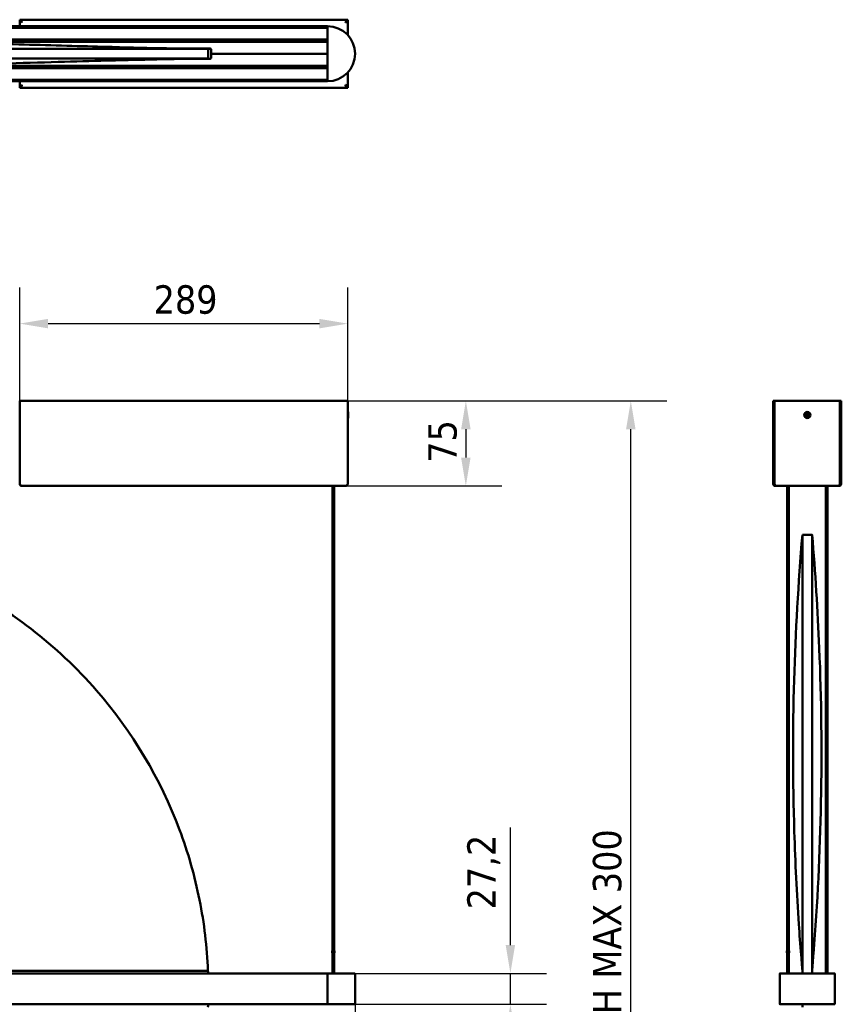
# Model space of a CAD drawing. Header units: millimetres. Extents: x 1348 to 3050, y 986 to 2575.
# Tile 3 of 3: x 2326 to 3050, y 1708 to 2575. Entities that reach past the tile are written whole.
import ezdxf

# ---------------------------------------------------------------- set-up
doc = ezdxf.new("R2010")
doc.units = ezdxf.units.MM
doc.header["$LTSCALE"] = 10
doc.layers.add('Quota (ISO)', color=7, linetype='Continuous', lineweight=25)
doc.layers.add('Visibile (ISO)', color=7, linetype='Continuous', lineweight=50)
doc.styles.add('Testo nota (ISO)', font='tahoma.ttf')
doc.dimstyles.new('PENTA', dxfattribs={"dimscale": 10, "dimtxt": 2.5, "dimasz": 2.5, "dimexe": 3.175, "dimexo": 0, "dimgap": 0.762, "dimtad": 1, "dimrnd": 1e-08, "dimtxsty": 'Testo nota (ISO)', "dimcen": 0.09, "dimdle": 10, "dimclrd": 256, "dimclre": 256, "dimclrt": 256, "dimazin": 2, "dimtfac": 0.8, "dimtmove": 0, "dimatfit": 3, "dimfxl": 1, "dimtolj": 1, "dimlwd": -1, "dimlwe": -1, "dimarcsym": 0})

# ---------------------------------------------------------------- blocks, each defined once
blk = doc.blocks.new('*D6')
at = {"layer": 'Defpoints', "color": 0, "transparency": 16777216}
for p in [(1562.91, 1721.42), (2621.41, 1708.28), (1562.91, 1201.42)]:
    blk.add_point(p, dxfattribs=at)
at = {"layer": 'Quota (ISO)', "transparency": 16777216}
for p, q in [((1562.91, 1721.42), (1562.91, 1169.67)), ((2621.41, 1708.28), (2621.41, 1169.67)), ((2596.41, 1201.42), (1587.91, 1201.42))]:
    blk.add_line(p, q, dxfattribs=at)
for points in [[(1587.91, 1205.59), (1587.91, 1197.25), (1562.91, 1201.42)], [(2596.41, 1205.59), (2596.41, 1197.25), (2621.41, 1201.42)]]:
    blk.add_solid(points, dxfattribs=at)
at = {"layer": 'Quota (ISO)', "transparency": 16777216, "insert": (2042.82, 1240.82), "char_height": 25, "attachment_point": 1, "style": 'Testo nota (ISO)'}
blk.add_mtext('\\A1;1058,5', dxfattribs=at)
blk = doc.blocks.new('*D7')
at = {"layer": 'Defpoints', "color": 0, "transparency": 16777216}
for p in [(2615.01, 2239.38), (2613.01, 2164.38), (2718.98, 2164.38)]:
    blk.add_point(p, dxfattribs=at)
at = {"layer": 'Quota (ISO)', "transparency": 16777216}
for p, q in [((2615.01, 2239.38), (2750.73, 2239.38)), ((2718.98, 2214.38), (2718.98, 2189.38)), ((2613.01, 2164.38), (2750.73, 2164.38))]:
    blk.add_line(p, q, dxfattribs=at)
for points in [[(2714.81, 2214.38), (2723.15, 2214.38), (2718.98, 2239.38)], [(2714.81, 2189.38), (2723.15, 2189.38), (2718.98, 2164.38)]]:
    blk.add_solid(points, dxfattribs=at)
at = {"layer": 'Quota (ISO)', "transparency": 16777216, "insert": (2685.84, 2184.84), "char_height": 25, "attachment_point": 1, "rotation": 90, "style": 'Testo nota (ISO)'}
blk.add_mtext('\\A1;75', dxfattribs=at)
blk = doc.blocks.new('*D8')
at = {"layer": 'Defpoints', "color": 0, "transparency": 16777216}
for p in [(2615.01, 2307.38), (2326.01, 2239.38), (2615.01, 2239.38)]:
    blk.add_point(p, dxfattribs=at)
at = {"layer": 'Quota (ISO)', "transparency": 16777216}
for p, q in [((2326.01, 2239.38), (2326.01, 2339.13)), ((2615.01, 2239.38), (2615.01, 2339.13)), ((2351.01, 2307.38), (2590.01, 2307.38))]:
    blk.add_line(p, q, dxfattribs=at)
for points in [[(2351.01, 2311.55), (2351.01, 2303.22), (2326.01, 2307.38)], [(2590.01, 2311.55), (2590.01, 2303.22), (2615.01, 2307.38)]]:
    blk.add_solid(points, dxfattribs=at)
at = {"layer": 'Quota (ISO)', "transparency": 16777216, "insert": (2443.98, 2341.15), "char_height": 25, "attachment_point": 1, "style": 'Testo nota (ISO)'}
blk.add_mtext('\\A1;289', dxfattribs=at)
blk = doc.blocks.new('*D9')
at = {"layer": 'Defpoints', "color": 0, "transparency": 16777216}
for p in [(2597.16, 1735.02), (2597.16, 1707.82), (2758.22, 1707.82)]:
    blk.add_point(p, dxfattribs=at)
at = {"layer": 'Quota (ISO)', "transparency": 16777216}
for p, q in [((2758.22, 1760.02), (2758.22, 1863.64)), ((2597.16, 1735.02), (2789.97, 1735.02)), ((2758.22, 1707.82), (2758.22, 1735.02)), ((2597.16, 1707.82), (2789.97, 1707.82)), ((2758.22, 1682.82), (2758.22, 1657.82))]:
    blk.add_line(p, q, dxfattribs=at)
for points in [[(2754.05, 1760.02), (2762.38, 1760.02), (2758.22, 1735.02)], [(2754.05, 1682.82), (2762.38, 1682.82), (2758.22, 1707.82)]]:
    blk.add_solid(points, dxfattribs=at)
at = {"layer": 'Quota (ISO)', "transparency": 16777216, "insert": (2734.73, 1824.33), "char_height": 25, "attachment_point": 5, "rotation": 90, "style": 'Testo nota (ISO)'}
blk.add_mtext('\\A1;27,2', dxfattribs=at)
blk = doc.blocks.new('*D14')
at = {"layer": 'Defpoints', "color": 0, "transparency": 16777216}
for p in [(2470.51, 2239.38), (2864.27, 2239.38), (2080.26, 1321.6)]:
    blk.add_point(p, dxfattribs=at)
at = {"layer": 'Quota (ISO)', "transparency": 16777216}
for p, q in [((2470.51, 2239.38), (2896.02, 2239.38)), ((2864.27, 1346.6), (2864.27, 2214.38)), ((2080.26, 1321.6), (2896.02, 1321.6))]:
    blk.add_line(p, q, dxfattribs=at)
for points in [[(2860.1, 2214.38), (2868.44, 2214.38), (2864.27, 2239.38)], [(2860.1, 1346.6), (2868.44, 1346.6), (2864.27, 1321.6)]]:
    blk.add_solid(points, dxfattribs=at)
at = {"layer": 'Quota (ISO)', "transparency": 16777216, "insert": (2843.63, 1780.49), "char_height": 25, "width": 417.2148, "attachment_point": 5, "rotation": 90, "style": 'Testo nota (ISO)'}
blk.add_mtext('\\A1;H MAX 300', dxfattribs=at)

msp = doc.modelspace()

# ---------------------------------------------------------------- linework, layer by layer
at = {"layer": 'Visibile (ISO)'}
for p, q in [((1587.156, 2569.344), (2597.156, 2569.344)), ((2597.156, 2567.948), (1587.156, 2567.948)), ((2326.006, 2574.094), (2326.006, 2575.094)), ((2326.006, 2575.094), (2615.006, 2575.094)), ((2326.716, 2573.844), (2326.006, 2573.844)), ((2326.006, 2569.344), (2326.006, 2573.844)), ((2328.006, 2572.497), (2328.006, 2573.094)), ((2597.156, 2569.144), (2597.156, 2569.344)), ((2597.156, 2569.144), (2597.156, 2568.148)), ((2597.156, 2569.094), (2597.156, 2521.094)), ((2613.006, 2573.094), (2613.006, 2572.497)), ((2614.296, 2573.844), (2615.006, 2573.844)), ((2615.006, 2574.094), (2615.006, 2575.094)), ((2615.006, 2573.844), (2615.006, 2561.509)), ((1587.156, 2557.74), (2597.156, 2557.74)), ((2597.156, 2556.084), (2219.781, 2556.084)), ((2241.685, 2555.584), (2596.156, 2555.584)), ((2597.156, 2555.844), (2587.354, 2555.758)), ((2597.156, 2557.54), (2597.156, 2556.284)), ((2471.344, 2549.584), (2493.656, 2549.584)), ((2493.936, 2549.544), (2473.788, 2549.544)), ((2491.836, 2549.344), (2492.156, 2549.344)), ((2492.156, 2540.844), (2492.156, 2549.344)), ((2494.656, 2548.584), (2494.656, 2545.084)), ((2597.156, 2545.084), (2494.656, 2545.084)), ((2494.656, 2545.084), (2494.656, 2541.584)), ((2597.156, 2545.084), (2494.656, 2545.084)), ((2597.156, 2532.448), (1587.156, 2532.448)), ((2219.743, 2534.104), (2597.156, 2534.104)), ((2240.821, 2534.584), (2596.156, 2534.584)), ((2493.656, 2540.584), (2470.155, 2540.584)), ((2473.775, 2540.644), (2493.997, 2540.644)), ((2491.836, 2540.844), (2492.156, 2540.844)), ((2587.354, 2534.429), (2597.156, 2534.344)), ((2597.156, 2533.904), (2597.156, 2532.648)), ((2615.006, 2528.679), (2615.006, 2516.344)), ((1587.156, 2522.24), (2597.156, 2522.24)), ((2597.156, 2520.844), (1587.156, 2520.844)), ((2326.006, 2516.344), (2326.006, 2520.844)), ((2326.716, 2516.344), (2326.006, 2516.344)), ((2326.006, 2516.094), (2326.006, 2515.094)), ((2328.006, 2517.094), (2328.006, 2517.691)), ((2597.156, 2522.04), (2597.156, 2521.044)), ((2597.156, 2521.044), (2597.156, 2520.844)), ((2613.006, 2517.691), (2613.006, 2517.094)), ((2614.296, 2516.344), (2615.006, 2516.344)), ((2615.006, 2516.094), (2615.006, 2515.094)), ((2615.006, 2515.094), (2326.006, 2515.094)), ((2326.006, 2166.378), (2326.006, 2239.378)), ((2326.006, 2239.378), (2615.006, 2239.378)), ((2615.006, 2239.378), (2615.006, 2166.378)), ((2989.691, 2239.378), (2989.691, 2239.378)), ((2989.691, 2239.378), (2989.691, 2166.378)), ((2990.691, 2239.378), (2989.691, 2239.378)), ((2990.691, 2239.378), (2989.691, 2239.378)), ((2990.691, 2239.378), (2990.691, 2239.378)), ((2990.691, 2166.378), (2990.691, 2239.378)), ((2990.941, 2239.378), (3048.441, 2239.378)), ((3048.441, 2239.378), (2990.941, 2239.378)), ((2990.941, 2166.378), (2990.941, 2239.378)), ((2990.941, 2239.378), (2990.941, 2239.378)), ((3048.441, 2239.378), (3048.441, 2166.378)), ((3048.441, 2239.378), (3048.441, 2239.378)), ((3048.691, 2239.378), (3049.691, 2239.378)), ((3048.691, 2166.378), (3048.691, 2239.378)), ((3048.691, 2239.378), (3048.691, 2239.378)), ((3048.691, 2239.378), (3049.691, 2239.378)), ((3049.691, 2166.378), (3049.691, 2239.378)), ((3049.691, 2239.378), (3049.691, 2239.378)), ((2615.006, 2229.446), (2615.188, 2229.628)), ((2615.188, 2229.628), (2615.188, 2224.128)), ((2615.434, 2229.628), (2615.188, 2229.628)), ((2615.434, 2229.628), (2615.434, 2224.128)), ((2615.006, 2224.309), (2615.188, 2224.128)), ((2615.434, 2224.128), (2615.188, 2224.128)), ((3018.088, 2227.322), (3019.133, 2226.826)), ((3018.173, 2227.288), (3018.964, 2227.071)), ((3018.297, 2227.785), (3019.361, 2227.33)), ((3019.065, 2227.295), (3018.379, 2227.744)), ((3018.783, 2225.484), (3019.238, 2226.548)), ((3019.273, 2226.251), (3018.824, 2225.566)), ((3019.246, 2225.275), (3019.743, 2226.32)), ((3019.281, 2225.36), (3019.497, 2226.15)), ((3020.136, 2228.48), (3019.639, 2227.435)), ((3020.101, 2228.395), (3019.884, 2227.605)), ((3021.085, 2225.97), (3020.021, 2226.425)), ((3020.108, 2227.504), (3020.557, 2228.189)), ((3020.598, 2228.271), (3020.143, 2227.208)), ((3021.293, 2226.433), (3020.248, 2226.929)), ((3020.317, 2226.46), (3021.002, 2226.011)), ((3021.208, 2226.468), (3020.418, 2226.684)), ((2328.006, 2164.378), (2613.006, 2164.378)), ((2601.406, 2164.378), (2601.406, 1734.983)), ((2602.906, 2164.378), (2602.906, 1734.97)), ((2990.691, 2166.378), (2989.691, 2166.378)), ((2990.941, 2166.378), (2990.941, 2166.378)), ((2990.941, 2166.378), (2990.941, 2166.378)), ((2991.691, 2164.378), (2991.691, 2164.629)), ((2991.691, 2164.378), (2992.288, 2164.378)), ((2992.288, 2164.378), (3047.094, 2164.378)), ((3001.941, 2164.378), (3001.941, 1755.02)), ((3003.441, 2164.378), (3003.441, 1755.02)), ((3035.941, 2164.378), (3035.941, 1735.02)), ((3037.441, 2164.378), (3037.441, 1735.02)), ((3047.094, 2164.378), (3047.691, 2164.378)), ((3047.691, 2164.378), (3047.691, 2164.629)), ((3048.441, 2166.378), (3048.441, 2166.378)), ((3048.441, 2166.378), (3048.441, 2166.378)), ((3048.691, 2166.378), (3049.691, 2166.378)), ((3015.438, 2121.42), (3023.944, 2121.42)), ((2601.406, 1755.02), (2601.156, 1755.02)), ((2601.156, 1753.02), (2601.156, 1755.02)), ((2601.406, 1753.02), (2601.156, 1753.02)), ((2603.156, 1755.02), (2602.906, 1755.02)), ((2603.156, 1753.02), (2602.906, 1753.02)), ((2603.156, 1753.02), (2603.156, 1755.02)), ((3003.659, 1755.02), (3001.691, 1755.02)), ((3001.691, 1753.02), (3001.691, 1755.02)), ((3003.659, 1753.02), (3001.691, 1753.02)), ((3001.941, 1753.02), (3001.941, 1735.02)), ((3003.441, 1753.02), (3003.441, 1735.02)), ((3003.659, 1753.02), (3003.659, 1755.02)), ((1587.156, 1735.02), (2597.156, 1735.02)), ((2597.156, 1735.02), (2597.156, 1734.82)), ((2597.156, 1735.02), (2621.158, 1734.811)), ((2597.156, 1708.02), (2597.156, 1734.82)), ((2597.156, 1708.07), (2597.156, 1734.77)), ((2621.406, 1734.561), (2621.406, 1708.279)), ((2995.441, 1734.82), (2995.441, 1708.02)), ((2995.441, 1734.82), (2995.441, 1734.82)), ((2995.441, 1708.07), (2995.441, 1734.77)), ((2995.641, 1735.02), (2996.637, 1735.02)), ((2995.641, 1735.02), (2996.637, 1735.02)), ((3018.941, 1735.02), (2995.691, 1735.02)), ((3007.245, 1735.02), (3008.501, 1735.02)), ((3007.245, 1735.02), (3008.501, 1735.02)), ((3015.441, 1737.42), (3015.441, 1735.02)), ((3015.442, 1735.02), (3015.442, 1737.42)), ((3043.691, 1735.02), (3020.441, 1735.02)), ((3023.942, 1735.02), (3023.942, 1737.42)), ((3030.881, 1735.02), (3032.137, 1735.02)), ((3030.881, 1735.02), (3032.137, 1735.02)), ((3042.745, 1735.02), (3043.741, 1735.02)), ((3042.745, 1735.02), (3043.741, 1735.02)), ((3043.941, 1708.02), (3043.941, 1734.82)), ((3043.941, 1734.82), (3043.941, 1734.82)), ((3043.941, 1734.77), (3043.941, 1708.07)), ((2597.156, 1707.82), (1587.156, 1707.82)), ((2621.158, 1708.029), (2597.156, 1707.82)), ((2597.156, 1708.02), (2597.156, 1707.82)), ((2996.637, 1707.82), (2995.641, 1707.82)), ((2995.691, 1707.82), (3043.691, 1707.82)), ((3008.501, 1707.82), (3007.245, 1707.82)), ((3015.441, 1707.82), (3015.441, 1705.42)), ((3032.137, 1707.82), (3030.881, 1707.82)), ((3043.741, 1707.82), (3042.745, 1707.82))]:
    msp.add_line(p, q, dxfattribs=at)
msp.add_circle((3019.691, 2226.878), 2.75, dxfattribs=at)
for centre, radius, start, end in [((2597.156, 2545.094), 24.25, 270, 90), ((2587.356, 2555.558), 0.2, 90.5, 172.665918), ((2596.156, 2554.584), 1, 0, 90), ((2493.656, 2548.584), 1, 0, 90), ((2493.656, 2541.584), 1, 270, 0), ((2587.356, 2534.629), 0.2, 193.159027, 269.5), ((2596.156, 2535.584), 1, 270, 0), ((3019.691, 2226.878), 0.752, 146.318511, 165.102842), ((3019.041, 2226.632), 0.215, 336.842922, 64.578431), ((3019.691, 2226.878), 0.752, 236.318511, 255.102842), ((3019.445, 2227.527), 0.215, 246.842922, 334.578431), ((3019.936, 2226.228), 0.215, 66.842922, 154.578431), ((3019.691, 2226.878), 0.752, 56.318511, 75.102842), ((3020.34, 2227.123), 0.215, 156.842922, 244.578431), ((3019.691, 2226.878), 0.752, 326.318511, 345.102842), ((2092.156, 1721.42), 400, 1.948438, 2.29245), ((2621.156, 1734.561), 0.25, 0.000006, 89.500006), ((2995.641, 1734.82), 0.2, 90, 180), ((2995.641, 1734.82), 0.2, 90, 180), ((2996.637, 1734.82), 0.2, 88.156561, 90), ((3007.245, 1734.82), 0.2, 90, 91.843439), ((3008.501, 1734.82), 0.2, 88.156561, 90), ((3030.881, 1734.82), 0.2, 90, 91.843439), ((3032.137, 1734.82), 0.2, 88.156561, 90), ((3042.745, 1734.82), 0.2, 90, 91.843439), ((3043.741, 1734.82), 0.2, 0, 90), ((3043.741, 1734.82), 0.2, 0, 90), ((2092.156, 1721.42), 400, 357.707562, 358.051574), ((2621.156, 1708.279), 0.25, 270.500006, 0.000006), ((2995.641, 1708.02), 0.2, 180, 270), ((3043.741, 1708.02), 0.2, 270, 0)]:
    msp.add_arc(centre, radius, start, end, dxfattribs=at)
msp.add_ellipse((3019.691, 1734.976), major_axis=(1, 0), ratio=0.008727, start_param=2.4188584, end_param=7.0059196, dxfattribs=at)
for points, knots in [([(2326.006, 2575.094), (2326.257, 2575.094), (2326.724, 2574.617), (2327.246, 2574.008), (2327.491, 2573.723), (2327.748, 2573.409), (2328.006, 2573.094)], [-1, -1, -1, -1, -0.3191123, -0.3191123, -0.3191123, 0, 0, 0, 0]), ([(2328.006, 2573.094), (2327.306, 2573.522), (2326.596, 2573.959), (2326.176, 2574.068), (2326.112, 2574.085), (2326.055, 2574.094), (2326.006, 2574.094)], [0, 0, 0, 0, 0.8674926, 0.8674926, 0.8674926, 1, 1, 1, 1]), ([(2327.035, 2573.094), (2326.744, 2573.276), (2326.488, 2573.442), (2326.3, 2573.575), (2326.257, 2573.606), (2326.218, 2573.635), (2326.183, 2573.661)], [-0.65276121, -0.65276121, -0.65276121, -0.65276121, -0.32056572, -0.32056572, -0.32056572, -0.24458239, -0.24458239, -0.24458239, -0.24458239]), ([(2613.006, 2573.094), (2613.596, 2573.815), (2614.191, 2574.545), (2614.617, 2574.893), (2614.774, 2575.02), (2614.907, 2575.094), (2615.006, 2575.094)], [-1, -1, -1, -1, -0.26855542, -0.26855542, -0.26855542, 0, 0, 0, 0]), ([(2615.006, 2574.094), (2614.685, 2574.094), (2614.019, 2573.71), (2613.326, 2573.289), (2613.22, 2573.225), (2613.113, 2573.159), (2613.006, 2573.094)], [0, 0, 0, 0, 0.8674926, 0.8674926, 0.8674926, 1, 1, 1, 1]), ([(2614.828, 2573.661), (2614.651, 2573.525), (2614.349, 2573.328), (2613.997, 2573.107), (2613.99, 2573.103), (2613.983, 2573.098), (2613.976, 2573.094)], [-0.74529904, -0.74529904, -0.74529904, -0.74529904, -0.34579722, -0.34579722, -0.34579722, -0.33798356, -0.33798356, -0.33798356, -0.33798356]), ([(1692.888, 2549.346), (1695.631, 2549.355), (1700.149, 2549.393), (1711.656, 2549.557), (1717.675, 2549.661), (1732.588, 2549.959), (1741.799, 2550.165), (1761.229, 2550.636), (1771.196, 2550.892), (1795.192, 2551.534), (1809.559, 2551.936), (1840.425, 2552.815), (1857.029, 2553.295), (1895.281, 2554.371), (1917.116, 2554.966), (1965.441, 2556.138), (1992.066, 2556.689), (2045.966, 2557.44), (2073.35, 2557.636), (2123.986, 2557.545), (2147.312, 2557.332), (2194.139, 2556.641), (2217.695, 2556.157), (2267.783, 2554.961), (2294.333, 2554.226), (2345.832, 2552.765), (2371.053, 2552.03), (2411.993, 2550.916), (2428.88, 2550.483), (2454.525, 2549.896), (2464.163, 2549.703), (2478.111, 2549.472), (2483.602, 2549.402), (2488.958, 2549.357), (2490.303, 2549.349), (2491.422, 2549.345)], [0, 0, 0, 0, 3.9476314, 3.9476314, 7.2652089, 7.2652089, 11.0313117, 11.0313117, 14.601858, 14.601858, 19.3569678, 19.3569678, 24.609368, 24.609368, 31.358554, 31.358554, 39.4476151, 39.4476151, 47.6419033, 47.6419033, 54.6404491, 54.6404491, 61.8003811, 61.8003811, 70.0046693, 70.0046693, 78.034076, 78.034076, 83.9649394, 83.9649394, 88.4222872, 88.4222872, 91.9629214, 91.9629214, 93.5715188, 93.5715188, 93.5715188, 93.5715188]), ([(1692.476, 2549.343), (1693.314, 2549.355), (1695.793, 2549.343), (1704.1, 2549.341), (1710.001, 2549.346), (1734.345, 2549.343), (1759.09, 2549.347), (1825.451, 2549.342), (1867.928, 2549.337), (1946.223, 2549.347), (1978.717, 2549.348), (2038.531, 2549.343), (2065.309, 2549.347), (2119.002, 2549.347), (2145.781, 2549.343), (2205.592, 2549.348), (2238.083, 2549.347), (2316.378, 2549.337), (2358.856, 2549.342), (2425.218, 2549.347), (2449.964, 2549.343), (2474.309, 2549.346), (2480.21, 2549.341), (2488.518, 2549.343), (2490.998, 2549.355), (2491.835, 2549.342)], [0.0000824, 0.0000824, 0.0000824, 0.0000824, 6.2821182, 6.2821182, 12.7307789, 12.7307789, 27.1119591, 27.1119591, 43.0284659, 43.0284659, 53.2858359, 53.2858359, 61.338484, 61.338484, 69.3911081, 69.3911081, 79.6477644, 79.6477644, 95.5643942, 95.5643942, 109.9455089, 109.9455089, 116.3944964, 116.3944964, 122.676891, 122.676891, 122.676891, 122.676891]), ([(2473.79, 2549.544), (2479.216, 2549.457), (2484.017, 2549.399), (2488.96, 2549.357), (2490.277, 2549.349), (2491.376, 2549.346)], [88.7816849, 88.7816849, 88.7816849, 88.7816849, 91.9763916, 91.9763916, 93.5486596, 93.5486596, 93.5486596, 93.5486596]), ([(2491.836, 2540.846), (2490.998, 2540.834), (2488.518, 2540.846), (2480.21, 2540.847), (2474.309, 2540.842), (2449.964, 2540.846), (2425.218, 2540.841), (2358.856, 2540.847), (2316.378, 2540.851), (2238.083, 2540.842), (2205.592, 2540.841), (2145.781, 2540.845), (2119.002, 2540.841), (2065.309, 2540.841), (2038.531, 2540.845), (1978.717, 2540.841), (1946.223, 2540.842), (1867.928, 2540.852), (1825.451, 2540.848), (1759.09, 2540.842), (1734.345, 2540.847), (1710.001, 2540.843), (1704.1, 2540.848), (1695.793, 2540.846), (1693.314, 2540.834), (1692.476, 2540.846)], [0.0000804, 0.0000804, 0.0000804, 0.0000804, 6.2824651, 6.2824651, 12.7314405, 12.7314405, 27.1125311, 27.1125311, 43.0291342, 43.0291342, 53.2857735, 53.2857735, 61.3383842, 61.3383842, 69.3910186, 69.3910186, 79.648371, 79.648371, 95.5648511, 95.5648511, 109.9460069, 109.9460069, 116.3946562, 116.3946562, 122.6766826, 122.6766826, 122.6766826, 122.6766826]), ([(2491.422, 2540.843), (2488.669, 2540.834), (2484.137, 2540.796), (2472.602, 2540.631), (2466.571, 2540.526), (2451.64, 2540.228), (2442.43, 2540.021), (2423.002, 2539.55), (2413.039, 2539.294), (2389.023, 2538.652), (2374.634, 2538.249), (2343.728, 2537.369), (2327.106, 2536.889), (2288.798, 2535.812), (2266.926, 2535.216), (2218.562, 2534.044), (2191.937, 2533.494), (2138.052, 2532.746), (2110.682, 2532.551), (2060.072, 2532.645), (2036.757, 2532.86), (1989.931, 2533.552), (1966.366, 2534.037), (1916.257, 2535.235), (1889.695, 2535.97), (1838.193, 2537.432), (1812.979, 2538.167), (1772.104, 2539.279), (1755.265, 2539.711), (1729.697, 2540.295), (1720.085, 2540.487), (1706.15, 2540.718), (1700.657, 2540.787), (1695.328, 2540.832), (1693.996, 2540.84), (1692.888, 2540.843)], [0, 0, 0, 0, 3.9572816, 3.9572816, 7.2794146, 7.2794146, 11.0413349, 11.0413349, 14.6100813, 14.6100813, 19.3712047, 19.3712047, 24.629078, 24.629078, 31.3894702, 31.3894702, 39.4779869, 39.4779869, 47.6677146, 47.6677146, 54.663114, 54.663114, 61.8264909, 61.8264909, 70.0346796, 70.0346796, 78.0632477, 78.0632477, 83.9812593, 83.9812593, 88.4323606, 88.4323606, 91.9763916, 91.9763916, 93.5713978, 93.5713978, 93.5713978, 93.5713978]), ([(2326.006, 2516.094), (2326.314, 2516.094), (2326.903, 2516.429), (2327.516, 2516.796), (2327.677, 2516.893), (2327.841, 2516.994), (2328.006, 2517.094)], [0, 0, 0, 0, 0.7915777, 0.7915777, 0.7915777, 1, 1, 1, 1]), ([(2328.006, 2517.094), (2327.441, 2516.404), (2326.87, 2515.7), (2326.437, 2515.331), (2326.265, 2515.185), (2326.116, 2515.094), (2326.006, 2515.094)], [-1, -1, -1, -1, -0.2834953, -0.2834953, -0.2834953, 0, 0, 0, 0]), ([(2326.183, 2516.526), (2326.361, 2516.663), (2326.663, 2516.86), (2327.015, 2517.081), (2327.021, 2517.085), (2327.028, 2517.09), (2327.035, 2517.094)], [-0.74529904, -0.74529904, -0.74529904, -0.74529904, -0.34579722, -0.34579722, -0.34579722, -0.33798356, -0.33798356, -0.33798356, -0.33798356]), ([(2613.006, 2517.094), (2613.706, 2516.666), (2614.416, 2516.229), (2614.836, 2516.12), (2614.9, 2516.103), (2614.957, 2516.094), (2615.006, 2516.094)], [0, 0, 0, 0, 0.8674926, 0.8674926, 0.8674926, 1, 1, 1, 1]), ([(2615.006, 2515.094), (2614.754, 2515.094), (2614.287, 2515.571), (2613.765, 2516.179), (2613.521, 2516.465), (2613.263, 2516.779), (2613.006, 2517.094)], [-1, -1, -1, -1, -0.3191123, -0.3191123, -0.3191123, 0, 0, 0, 0]), ([(2613.976, 2517.094), (2614.268, 2516.912), (2614.524, 2516.746), (2614.711, 2516.613), (2614.754, 2516.582), (2614.794, 2516.553), (2614.828, 2516.526)], [-0.65276121, -0.65276121, -0.65276121, -0.65276121, -0.32056572, -0.32056572, -0.32056572, -0.24458239, -0.24458239, -0.24458239, -0.24458239]), ([(3018.173, 2227.288), (3018.169, 2227.289), (3018.162, 2227.291), (3018.147, 2227.297), (3018.135, 2227.301), (3018.114, 2227.311), (3018.1, 2227.317), (3018.088, 2227.322)], [0.034954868, 0.034954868, 0.034954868, 0.034954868, 0.038019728, 0.038019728, 0.041814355, 0.041814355, 0.045660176, 0.045660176, 0.045660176, 0.045660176]), ([(3018.297, 2227.785), (3018.309, 2227.78), (3018.323, 2227.774), (3018.344, 2227.764), (3018.355, 2227.758), (3018.369, 2227.75), (3018.375, 2227.747), (3018.379, 2227.744)], [0.015311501, 0.015311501, 0.015311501, 0.015311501, 0.019157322, 0.019157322, 0.022951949, 0.022951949, 0.026016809, 0.026016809, 0.026016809, 0.026016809]), ([(3018.783, 2225.484), (3018.788, 2225.496), (3018.795, 2225.509), (3018.805, 2225.531), (3018.81, 2225.542), (3018.818, 2225.556), (3018.821, 2225.562), (3018.824, 2225.566)], [0.015311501, 0.015311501, 0.015311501, 0.015311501, 0.019157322, 0.019157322, 0.022951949, 0.022951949, 0.026016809, 0.026016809, 0.026016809, 0.026016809]), ([(3019.202, 2226.971), (3019.239, 2226.955), (3019.275, 2226.933), (3019.323, 2226.89), (3019.342, 2226.869), (3019.376, 2226.821), (3019.39, 2226.794), (3019.41, 2226.741), (3019.417, 2226.712), (3019.424, 2226.654), (3019.423, 2226.625), (3019.415, 2226.561), (3019.403, 2226.521), (3019.386, 2226.484)], [0.167227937, 0.167227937, 0.167227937, 0.167227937, 0.179801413, 0.179801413, 0.188242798, 0.188242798, 0.196684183, 0.196684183, 0.205125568, 0.205125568, 0.213566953, 0.213566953, 0.226140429, 0.226140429, 0.226140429, 0.226140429]), ([(3019.281, 2225.36), (3019.28, 2225.355), (3019.277, 2225.349), (3019.272, 2225.334), (3019.267, 2225.322), (3019.258, 2225.3), (3019.251, 2225.287), (3019.246, 2225.275)], [0.034954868, 0.034954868, 0.034954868, 0.034954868, 0.038019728, 0.038019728, 0.041814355, 0.041814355, 0.045660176, 0.045660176, 0.045660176, 0.045660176]), ([(3019.784, 2227.366), (3019.768, 2227.329), (3019.746, 2227.294), (3019.703, 2227.245), (3019.682, 2227.226), (3019.634, 2227.192), (3019.607, 2227.178), (3019.555, 2227.158), (3019.525, 2227.151), (3019.467, 2227.145), (3019.438, 2227.145), (3019.374, 2227.153), (3019.334, 2227.165), (3019.298, 2227.182)], [0.167227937, 0.167227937, 0.167227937, 0.167227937, 0.179801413, 0.179801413, 0.188242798, 0.188242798, 0.196684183, 0.196684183, 0.205125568, 0.205125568, 0.213566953, 0.213566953, 0.226140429, 0.226140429, 0.226140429, 0.226140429]), ([(3019.598, 2226.389), (3019.613, 2226.426), (3019.636, 2226.461), (3019.678, 2226.51), (3019.7, 2226.529), (3019.748, 2226.563), (3019.774, 2226.577), (3019.827, 2226.597), (3019.856, 2226.604), (3019.915, 2226.611), (3019.943, 2226.61), (3020.007, 2226.602), (3020.048, 2226.59), (3020.084, 2226.573)], [0.167227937, 0.167227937, 0.167227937, 0.167227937, 0.179801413, 0.179801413, 0.188242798, 0.188242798, 0.196684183, 0.196684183, 0.205125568, 0.205125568, 0.213566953, 0.213566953, 0.226140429, 0.226140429, 0.226140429, 0.226140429]), ([(3020.179, 2226.784), (3020.142, 2226.8), (3020.107, 2226.823), (3020.059, 2226.865), (3020.039, 2226.887), (3020.005, 2226.934), (3019.991, 2226.961), (3019.971, 2227.014), (3019.964, 2227.043), (3019.958, 2227.101), (3019.958, 2227.13), (3019.966, 2227.194), (3019.978, 2227.235), (3019.996, 2227.271)], [0.167227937, 0.167227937, 0.167227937, 0.167227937, 0.179801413, 0.179801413, 0.188242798, 0.188242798, 0.196684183, 0.196684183, 0.205125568, 0.205125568, 0.213566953, 0.213566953, 0.226140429, 0.226140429, 0.226140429, 0.226140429]), ([(3020.101, 2228.395), (3020.102, 2228.4), (3020.104, 2228.406), (3020.11, 2228.422), (3020.115, 2228.433), (3020.124, 2228.455), (3020.13, 2228.469), (3020.136, 2228.48)], [0.034954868, 0.034954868, 0.034954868, 0.034954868, 0.038019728, 0.038019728, 0.041814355, 0.041814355, 0.045660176, 0.045660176, 0.045660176, 0.045660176]), ([(3020.598, 2228.271), (3020.593, 2228.26), (3020.587, 2228.246), (3020.577, 2228.225), (3020.571, 2228.213), (3020.564, 2228.199), (3020.56, 2228.193), (3020.557, 2228.189)], [0.015311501, 0.015311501, 0.015311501, 0.015311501, 0.019157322, 0.019157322, 0.022951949, 0.022951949, 0.026016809, 0.026016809, 0.026016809, 0.026016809]), ([(3021.085, 2225.97), (3021.073, 2225.975), (3021.059, 2225.981), (3021.038, 2225.991), (3021.026, 2225.997), (3021.012, 2226.005), (3021.006, 2226.008), (3021.002, 2226.011)], [0.015311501, 0.015311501, 0.015311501, 0.015311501, 0.019157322, 0.019157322, 0.022951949, 0.022951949, 0.026016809, 0.026016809, 0.026016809, 0.026016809]), ([(3021.208, 2226.468), (3021.213, 2226.466), (3021.219, 2226.464), (3021.235, 2226.459), (3021.246, 2226.454), (3021.268, 2226.445), (3021.282, 2226.438), (3021.293, 2226.433)], [0.034954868, 0.034954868, 0.034954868, 0.034954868, 0.038019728, 0.038019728, 0.041814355, 0.041814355, 0.045660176, 0.045660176, 0.045660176, 0.045660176]), ([(2326.006, 2166.378), (2326.257, 2165.588), (2326.724, 2164.912), (2327.246, 2164.599), (2327.491, 2164.452), (2327.748, 2164.378), (2328.006, 2164.378)], [-1, -1, -1, -1, -0.3191123, -0.3191123, -0.3191123, 0, 0, 0, 0]), ([(2327.035, 2164.629), (2326.744, 2164.791), (2326.488, 2165.026), (2326.3, 2165.333), (2326.257, 2165.404), (2326.218, 2165.477), (2326.183, 2165.554)], [-0.65276121, -0.65276121, -0.65276121, -0.65276121, -0.32056572, -0.32056572, -0.32056572, -0.24458239, -0.24458239, -0.24458239, -0.24458239]), ([(2613.006, 2164.378), (2613.596, 2164.378), (2614.191, 2164.789), (2614.617, 2165.503), (2614.774, 2165.766), (2614.907, 2166.066), (2615.006, 2166.378)], [-1, -1, -1, -1, -0.26855542, -0.26855542, -0.26855542, 0, 0, 0, 0]), ([(2614.828, 2165.554), (2614.651, 2165.161), (2614.349, 2164.841), (2613.997, 2164.641), (2613.99, 2164.637), (2613.983, 2164.633), (2613.976, 2164.629)], [-0.74529904, -0.74529904, -0.74529904, -0.74529904, -0.34579722, -0.34579722, -0.34579722, -0.33798356, -0.33798356, -0.33798356, -0.33798356]), ([(2991.691, 2164.378), (2991.001, 2164.378), (2990.296, 2164.744), (2989.927, 2165.434), (2989.781, 2165.707), (2989.691, 2166.03), (2989.691, 2166.378)], [-1, -1, -1, -1, -0.2834953, -0.2834953, -0.2834953, 0, 0, 0, 0]), ([(2991.123, 2165.554), (2991.26, 2165.161), (2991.457, 2164.841), (2991.678, 2164.641), (2991.682, 2164.637), (2991.686, 2164.633), (2991.691, 2164.629)], [-0.74529904, -0.74529904, -0.74529904, -0.74529904, -0.34579722, -0.34579722, -0.34579722, -0.33798356, -0.33798356, -0.33798356, -0.33798356]), ([(3049.691, 2166.378), (3049.691, 2165.588), (3049.214, 2164.912), (3048.605, 2164.599), (3048.32, 2164.452), (3048.005, 2164.378), (3047.691, 2164.378)], [-1, -1, -1, -1, -0.3191123, -0.3191123, -0.3191123, 0, 0, 0, 0]), ([(3047.691, 2164.629), (3047.873, 2164.791), (3048.038, 2165.026), (3048.172, 2165.333), (3048.203, 2165.404), (3048.232, 2165.477), (3048.258, 2165.554)], [-0.65276121, -0.65276121, -0.65276121, -0.65276121, -0.32056572, -0.32056572, -0.32056572, -0.24458239, -0.24458239, -0.24458239, -0.24458239]), ([(3048.26, 2165.56), (3048.454, 2165.695), (3048.606, 2165.899), (3048.665, 2166.153), (3048.682, 2166.225), (3048.691, 2166.301), (3048.691, 2166.378)], [0.40396375, 0.40396375, 0.40396375, 0.40396375, 0.86749258, 0.86749258, 0.86749258, 1, 1, 1, 1]), ([(2491.835, 1737.42), (2490.998, 1758.343), (2488.519, 1779.171), (2480.211, 1820.793), (2474.31, 1841.503), (2449.966, 1906.543), (2425.222, 1948.061), (2358.86, 2024.215), (2316.383, 2056.887), (2238.088, 2095.416), (2205.594, 2106.519), (2145.781, 2118.717), (2119.002, 2121.42), (2065.309, 2121.42), (2038.531, 2118.717), (1978.719, 2106.519), (1946.228, 2095.418), (1867.934, 2056.89), (1825.456, 2024.218), (1759.093, 1948.065), (1734.348, 1906.548), (1710.003, 1841.508), (1704.101, 1820.797), (1695.793, 1779.173), (1693.314, 1758.344), (1692.476, 1737.42)], [0.0000822, 0.0000822, 0.0000822, 0.0000822, 6.2821338, 6.2821338, 12.7308112, 12.7308112, 27.1119898, 27.1119898, 43.0284962, 43.0284962, 53.2858568, 53.2858568, 61.3385022, 61.3385022, 69.391129, 69.391129, 79.6477946, 79.6477946, 95.5644249, 95.5644249, 109.9455411, 109.9455411, 116.3945118, 116.3945118, 122.6768907, 122.6768907, 122.6768907, 122.6768907]), ([(3015.439, 1737.413), (3015.43, 1737.509), (3015.422, 1737.614), (3015.401, 1737.862), (3015.388, 1738.008), (3015.348, 1738.486), (3015.32, 1738.821), (3015.207, 1740.159), (3015.123, 1741.165), (3014.788, 1745.183), (3014.542, 1748.196), (3013.581, 1760.253), (3012.911, 1769.299), (3010.454, 1805.503), (3009.115, 1832.696), (3006.892, 1904.346), (3006.837, 1948.852), (3009.322, 2036.061), (3011.819, 2078.797), (3015.438, 2121.42)], [0, 0, 0, 0, 0.0335189, 0.0335189, 0.0780711, 0.0780711, 0.1790415, 0.1790415, 0.4815385, 0.4815385, 1.388629, 1.388629, 4.1098723, 4.1098723, 12.2748459, 12.2748459, 25.6151349, 25.6151349, 38.4479038, 38.4479038, 38.4479038, 38.4479038]), ([(3015.441, 1940.063), (3015.44, 1955.504), (3015.44, 1970.258), (3015.444, 2024.219), (3015.449, 2056.89), (3015.439, 2095.418), (3015.438, 2106.519), (3015.442, 2118.717), (3015.438, 2121.42), (3015.438, 2121.42), (3015.438, 2121.42), (3015.438, 2121.42)], [21.5608399, 21.5608399, 21.5608399, 21.5608399, 27.1125311, 27.1125311, 43.0291342, 43.0291342, 53.2857735, 53.2857735, 61.3383842, 61.3383842, 61.3383883, 61.3383883, 61.3383883, 61.3383883]), ([(3023.944, 2121.42), (3023.944, 2121.42), (3023.944, 2121.42), (3023.944, 2121.42), (3023.94, 2118.717), (3023.945, 2106.519), (3023.944, 2095.418), (3023.934, 2056.89), (3023.939, 2024.218), (3023.943, 1970.258), (3023.943, 1955.504), (3023.942, 1940.063)], [61.3384789, 61.3384789, 61.3384789, 61.3384789, 61.3385022, 61.3385022, 69.391129, 69.391129, 79.6477946, 79.6477946, 95.5644249, 95.5644249, 101.1160941, 101.1160941, 101.1160941, 101.1160941]), ([(3023.944, 2121.42), (3026.765, 2088.199), (3028.918, 2054.912), (3032.156, 1976.413), (3032.646, 1931.15), (3030.901, 1841.348), (3028.692, 1796.769), (3024.971, 1749.829), (3024.771, 1747.346), (3024.464, 1743.62), (3024.361, 1742.378), (3024.205, 1740.515), (3024.153, 1739.893), (3024.074, 1738.96), (3024.048, 1738.648), (3024.009, 1738.181), (3023.995, 1738.024), (3023.969, 1737.711), (3023.956, 1737.552), (3023.944, 1737.413)], [0, 0, 0, 0, 10.0022491, 10.0022491, 23.5695063, 23.5695063, 36.9479043, 36.9479043, 37.6954714, 37.6954714, 38.0693386, 38.0693386, 38.2565047, 38.2565047, 38.3505776, 38.3505776, 38.3982741, 38.3982741, 38.4473009, 38.4473009, 38.4473009, 38.4473009]), ([(3015.443, 1737.42), (3015.431, 1758.344), (3015.443, 1779.173), (3015.445, 1820.797), (3015.44, 1841.509), (3015.442, 1878.796), (3015.442, 1895.452), (3015.441, 1940.063)], [0.0000804, 0.0000804, 0.0000804, 0.0000804, 6.2824651, 6.2824651, 12.7314405, 12.7314405, 18.2242787, 18.2242787, 18.2242787, 18.2242787]), ([(3023.942, 1940.063), (3023.941, 1895.452), (3023.941, 1878.795), (3023.943, 1841.508), (3023.938, 1820.797), (3023.94, 1779.173), (3023.952, 1758.344), (3023.94, 1737.42)], [104.4526609, 104.4526609, 104.4526609, 104.4526609, 109.9455411, 109.9455411, 116.3945118, 116.3945118, 122.6768907, 122.6768907, 122.6768907, 122.6768907]), ([(1692.476, 1737.42), (1697.861, 1737.42), (1703.166, 1737.423), (1708.507, 1737.426), (1726.137, 1737.432), (1744.177, 1737.42), (1761.951, 1737.42), (1776.083, 1737.42), (1790.135, 1737.413), (1804.248, 1737.411), (1827.658, 1737.408), (1851.234, 1737.42), (1874.677, 1737.42), (1883.237, 1737.42), (1891.809, 1737.42), (1900.376, 1737.42), (1932.349, 1737.422), (1964.253, 1737.43), (1996.203, 1737.425), (2007.738, 1737.423), (2019.278, 1737.42), (2030.813, 1737.42), (2051.26, 1737.42), (2071.707, 1737.412), (2092.155, 1737.413), (2106.283, 1737.414), (2120.411, 1737.42), (2134.54, 1737.42), (2152.387, 1737.42), (2170.256, 1737.428), (2188.106, 1737.429), (2212.494, 1737.431), (2236.847, 1737.42), (2261.231, 1737.42), (2268.8, 1737.42), (2276.364, 1737.419), (2283.933, 1737.418), (2315.963, 1737.415), (2348.08, 1737.411), (2380.061, 1737.417), (2387.507, 1737.418), (2394.946, 1737.42), (2402.404, 1737.42), (2426.847, 1737.42), (2451.536, 1737.431), (2475.801, 1737.423), (2479.619, 1737.422), (2483.427, 1737.42), (2487.273, 1737.42), (2488.794, 1737.42), (2490.315, 1737.42), (2491.835, 1737.42)], [-799.3595593, -799.3595593, -799.3595593, -799.3595593, -783.2050489, -783.2050489, -783.2050489, -729.8845589, -729.8845589, -729.8845589, -687.4879984, -687.4879984, -687.4879984, -617.158866, -617.158866, -617.158866, -591.4768322, -591.4768322, -591.4768322, -495.6262959, -495.6262959, -495.6262959, -461.0227361, -461.0227361, -461.0227361, -399.6809509, -399.6809509, -399.6809509, -357.2959006, -357.2959006, -357.2959006, -303.7546047, -303.7546047, -303.7546047, -230.6048492, -230.6048492, -230.6048492, -207.8971784, -207.8971784, -207.8971784, -111.8053196, -111.8053196, -111.8053196, -89.4316483, -89.4316483, -89.4316483, -16.1017393, -16.1017393, -16.1017393, -4.5622887, -4.5622887, -4.5622887, 0, 0, 0, 0]), ([(2995.691, 1735.02), (2995.658, 1735.02), (2995.626, 1735.014), (2995.566, 1734.989), (2995.538, 1734.971), (2995.492, 1734.925), (2995.473, 1734.898), (2995.454, 1734.852), (2995.449, 1734.836), (2995.442, 1734.803), (2995.441, 1734.787), (2995.441, 1734.77)], [0, 0, 0, 0, 0.009765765, 0.009765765, 0.01953173, 0.01953173, 0.02929808, 0.02929808, 0.034334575, 0.034334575, 0.039371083, 0.039371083, 0.039371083, 0.039371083]), ([(3015.442, 1737.42), (3015.441, 1737.42), (3015.441, 1737.424), (3015.441, 1737.426), (3015.44, 1737.432), (3015.441, 1737.42), (3015.441, 1737.42), (3015.441, 1737.42), (3015.441, 1737.413), (3015.441, 1737.411), (3015.442, 1737.408), (3015.441, 1737.42), (3015.441, 1737.42), (3015.441, 1737.42), (3015.441, 1737.42), (3015.441, 1737.42), (3015.441, 1737.422), (3015.441, 1737.43), (3015.441, 1737.425), (3015.441, 1737.423), (3015.441, 1737.42), (3015.44, 1737.42), (3015.439, 1737.42), (3015.439, 1737.412), (3015.439, 1737.413), (3015.439, 1737.414), (3015.439, 1737.42), (3015.439, 1737.42), (3015.44, 1737.42), (3015.44, 1737.428), (3015.441, 1737.429), (3015.441, 1737.431), (3015.442, 1737.42), (3015.441, 1737.42), (3015.441, 1737.42), (3015.441, 1737.419), (3015.441, 1737.418), (3015.441, 1737.417), (3015.441, 1737.415), (3015.442, 1737.414)], [-799.3597435, -799.3597435, -799.3597435, -799.3597435, -783.201423, -783.201423, -783.201423, -729.8984093, -729.8984093, -729.8984093, -687.4859513, -687.4859513, -687.4859513, -617.2007357, -617.2007357, -617.2007357, -591.4746991, -591.4746991, -591.4746991, -495.624186, -495.624186, -495.624186, -461.0031333, -461.0031333, -461.0031333, -399.678687, -399.678687, -399.678687, -357.2670918, -357.2670918, -357.2670918, -303.7524703, -303.7524703, -303.7524703, -230.5827788, -230.5827788, -230.5827788, -207.8950242, -207.8950242, -207.8950242, -163.4819082, -163.4819082, -163.4819082, -163.4819082]), ([(3023.94, 1737.42), (3023.941, 1737.42), (3023.941, 1737.423), (3023.942, 1737.426), (3023.943, 1737.432), (3023.942, 1737.42), (3023.942, 1737.42), (3023.941, 1737.42), (3023.941, 1737.413), (3023.941, 1737.411), (3023.941, 1737.408), (3023.942, 1737.42), (3023.942, 1737.42), (3023.942, 1737.42), (3023.942, 1737.42), (3023.942, 1737.42), (3023.942, 1737.422), (3023.941, 1737.43), (3023.941, 1737.425), (3023.942, 1737.423), (3023.942, 1737.42), (3023.942, 1737.42), (3023.943, 1737.42), (3023.944, 1737.412), (3023.944, 1737.413)], [-799.3595593, -799.3595593, -799.3595593, -799.3595593, -783.2050489, -783.2050489, -783.2050489, -729.8845589, -729.8845589, -729.8845589, -687.4879984, -687.4879984, -687.4879984, -617.158866, -617.158866, -617.158866, -591.4768322, -591.4768322, -591.4768322, -495.6262959, -495.6262959, -495.6262959, -461.0227361, -461.0227361, -461.0227361, -400.1527544, -400.1527544, -400.1527544, -400.1527544]), ([(3043.941, 1734.77), (3043.941, 1734.802), (3043.934, 1734.835), (3043.91, 1734.895), (3043.892, 1734.922), (3043.846, 1734.969), (3043.819, 1734.987), (3043.773, 1735.007), (3043.757, 1735.012), (3043.724, 1735.018), (3043.708, 1735.02), (3043.691, 1735.02)], [0, 0, 0, 0, 0.009766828, 0.009766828, 0.019533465, 0.019533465, 0.029299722, 0.029299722, 0.034335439, 0.034335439, 0.039371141, 0.039371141, 0.039371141, 0.039371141]), ([(2995.441, 1708.07), (2995.441, 1708.037), (2995.447, 1708.005), (2995.472, 1707.945), (2995.49, 1707.917), (2995.536, 1707.871), (2995.563, 1707.853), (2995.608, 1707.833), (2995.624, 1707.828), (2995.657, 1707.822), (2995.674, 1707.82), (2995.691, 1707.82)], [0, 0, 0, 0, 0.009766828, 0.009766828, 0.019533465, 0.019533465, 0.029299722, 0.029299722, 0.034335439, 0.034335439, 0.039371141, 0.039371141, 0.039371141, 0.039371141]), ([(3043.691, 1707.82), (3043.723, 1707.82), (3043.756, 1707.826), (3043.816, 1707.851), (3043.843, 1707.869), (3043.89, 1707.915), (3043.908, 1707.942), (3043.927, 1707.987), (3043.932, 1708.004), (3043.939, 1708.036), (3043.941, 1708.053), (3043.941, 1708.07)], [0, 0, 0, 0, 0.009765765, 0.009765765, 0.01953173, 0.01953173, 0.02929808, 0.02929808, 0.034334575, 0.034334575, 0.039371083, 0.039371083, 0.039371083, 0.039371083])]:
    msp.add_open_spline(points, degree=3, knots=knots, dxfattribs=at)
for points in [[(2326.183, 2573.661), (2326.071, 2573.748), (2326.006, 2573.812), (2326.006, 2573.844)], [(2327.035, 2573.094), (2327.328, 2572.91), (2327.671, 2572.701), (2328.006, 2572.497)], [(2327.117, 2573.627), (2327.211, 2573.487), (2327.357, 2573.299), (2327.521, 2573.094)], [(2328.006, 2572.497), (2327.839, 2572.701), (2327.667, 2572.91), (2327.521, 2573.094)], [(2613.006, 2572.497), (2613.341, 2572.701), (2613.678, 2572.907), (2613.976, 2573.094)], [(2613.491, 2573.094), (2613.342, 2572.907), (2613.173, 2572.701), (2613.006, 2572.497)], [(2613.491, 2573.094), (2613.657, 2573.302), (2613.8, 2573.488), (2613.893, 2573.625)], [(2615.006, 2573.844), (2615.006, 2573.812), (2614.942, 2573.749), (2614.828, 2573.661)], [(2326.006, 2516.344), (2326.006, 2516.376), (2326.07, 2516.439), (2326.183, 2516.526)], [(2328.006, 2517.691), (2327.67, 2517.486), (2327.333, 2517.28), (2327.035, 2517.094)], [(2327.521, 2517.094), (2327.354, 2516.885), (2327.211, 2516.7), (2327.119, 2516.563)], [(2327.521, 2517.094), (2327.67, 2517.28), (2327.838, 2517.486), (2328.006, 2517.691)], [(2613.976, 2517.094), (2613.683, 2517.278), (2613.34, 2517.487), (2613.006, 2517.691)], [(2613.006, 2517.691), (2613.173, 2517.487), (2613.345, 2517.278), (2613.491, 2517.094)], [(2613.894, 2516.561), (2613.8, 2516.7), (2613.655, 2516.889), (2613.491, 2517.094)], [(2614.828, 2516.526), (2614.941, 2516.44), (2615.006, 2516.376), (2615.006, 2516.344)], [(2326.183, 2165.554), (2326.071, 2165.803), (2326.006, 2166.085), (2326.006, 2166.378)], [(2327.035, 2164.629), (2327.328, 2164.475), (2327.671, 2164.378), (2328.006, 2164.378)], [(2613.006, 2164.378), (2613.341, 2164.378), (2613.678, 2164.477), (2613.976, 2164.629)], [(2615.006, 2166.378), (2615.006, 2166.09), (2614.942, 2165.805), (2614.828, 2165.554)], [(2990.691, 2166.378), (2990.691, 2166.017), (2990.875, 2165.729), (2991.121, 2165.557)], [(2990.941, 2166.378), (2990.973, 2166.09), (2991.036, 2165.805), (2991.123, 2165.554)], [(2992.288, 2164.378), (2992.083, 2164.378), (2991.877, 2164.477), (2991.691, 2164.629)], [(3047.691, 2164.629), (3047.506, 2164.475), (3047.298, 2164.378), (3047.094, 2164.378)], [(3048.258, 2165.554), (3048.345, 2165.803), (3048.408, 2166.085), (3048.441, 2166.378)]]:
    msp.add_open_spline(points, degree=3, dxfattribs=at)
for points, weights in [([(3018.964, 2227.071), (3019.107, 2227.011), (3019.202, 2226.971)], [1, 1.22198309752, 1.42828100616]), ([(3019.298, 2227.182), (3019.205, 2227.227), (3019.065, 2227.295)], [1.42828100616, 1.22198309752, 1]), ([(3019.386, 2226.484), (3019.341, 2226.392), (3019.273, 2226.251)], [1.42828100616, 1.22198309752, 1]), ([(3019.497, 2226.15), (3019.558, 2226.294), (3019.598, 2226.389)], [1, 1.22198309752, 1.42828100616]), ([(3019.884, 2227.605), (3019.824, 2227.461), (3019.784, 2227.366)], [1, 1.22198309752, 1.42828100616]), ([(3019.996, 2227.271), (3020.04, 2227.363), (3020.108, 2227.504)], [1.42828100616, 1.22198309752, 1]), ([(3020.084, 2226.573), (3020.177, 2226.528), (3020.317, 2226.46)], [1.42828100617, 1.22198309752, 1]), ([(3020.418, 2226.684), (3020.274, 2226.745), (3020.179, 2226.784)], [1, 1.22198309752, 1.42828100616])]:
    msp.add_rational_spline(points, weights, degree=2, dxfattribs=at)

# ---------------------------------------------------------------- dimensions: what is measured, and where the dimension line sits
at = {"layer": 'Quota (ISO)'}
for base, p1, p2, angle, override, picture, middle in [((2615.006, 2307.384), (2326.006, 2239.378), (2615.006, 2239.378), 180, {"dimgap": 0.762, "dimdec": 2, "dimtol": 0, "dimlim": 0, "dimtp": 0, "dimtm": 0, "dimtdec": 2, "dimtofl": 0, "dimatfit": 1}, '*D8', (2470.506, 2307.384)), ((2718.981, 2164.378), (2615.006, 2239.378), (2613.006, 2164.378), 90, {"dimgap": 0.762, "dimdec": 2, "dimtol": 0, "dimlim": 0, "dimtp": 0, "dimtm": 0, "dimtdec": 2, "dimtofl": 0, "dimatfit": 1}, '*D7', (2718.981, 2201.878)), ((2758.218, 1707.82), (2597.156, 1735.02), (2597.156, 1707.82), 90, {"dimatfit": 1}, '*D9', (2758.218, 1824.331)), ((1562.906, 1201.42), (2621.406, 1708.279), (1562.906, 1721.42), 180, {"dimgap": 0.762, "dimdec": 2, "dimtol": 0, "dimlim": 0, "dimtp": 0, "dimtm": 0, "dimtdec": 2, "dimtofl": 0, "dimatfit": 1}, '*D6', (2092.156, 1201.42))]:
    dim = msp.add_linear_dim(base=base, p1=p1, p2=p2, angle=angle, dimstyle='PENTA', override=override, dxfattribs=at)
    dim.commit()
    dim.dimension.update_dxf_attribs({"geometry": picture, "text_midpoint": middle, "dimtype": 160})
dim = msp.add_linear_dim(base=(2864.27, 2239.378), p1=(2080.259, 1321.597), p2=(2470.506, 2239.378), angle=90, text='H MAX 300', dimstyle='PENTA', override={"dimatfit": 1}, dxfattribs=at)
dim.commit()
dim.dimension.update_dxf_attribs({"geometry": '*D14', "text_midpoint": (2843.63, 1780.487)})

doc.saveas('drawing.dxf')
